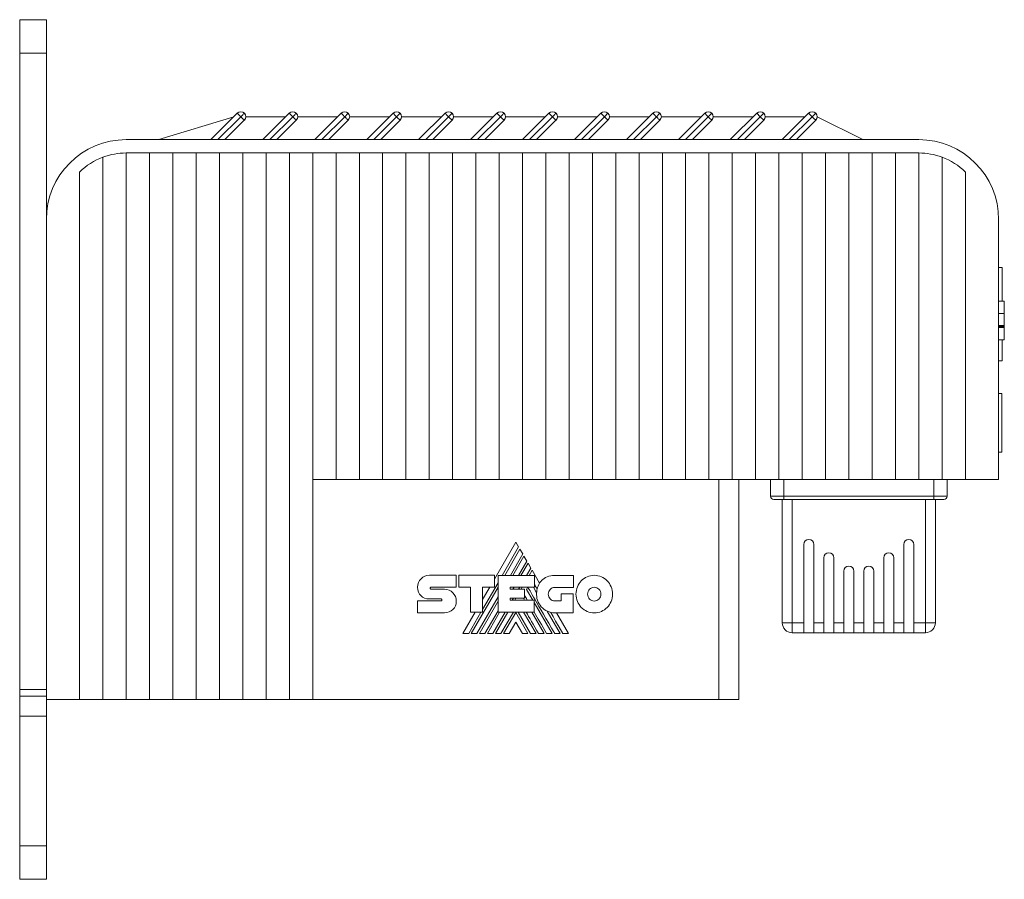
# Model space of a CAD drawing. Header units: millimetres. Extents: x 44 to 546, y 20 to 400.
# Tile 4 of 6: x 398 to 546, y 185 to 314. Entities that reach past the tile are written whole.
import ezdxf

# ---------------------------------------------------------------- set-up
doc = ezdxf.new("R2010")
doc.units = ezdxf.units.MM
doc.linetypes.add('PHANTOM', pattern=[12.7, 6.35, -1.27, 1.27, -1.27, 1.27, -1.27])
doc.layers.add('___VS___', color=7, linetype='Continuous', lineweight=15)

msp = doc.modelspace()

# ---------------------------------------------------------------- linework, layer by layer
at = {"color": 7, "linetype": 'Continuous', "lineweight": 15}
for p, q in [((397.77, 313.63), (401.77, 313.63)), ((397.77, 308.63), (397.77, 313.63)), ((401.77, 308.63), (401.77, 313.63)), ((397.77, 308.63), (401.77, 308.63)), ((397.77, 213.13), (397.77, 308.63)), ((401.77, 283.63), (401.77, 308.63)), ((429.91, 299.07), (418.67, 295.63)), ((426.47, 295.63), (430.44, 299.6)), ((427.53, 295.63), (430.97, 299.07)), ((437.71, 299.07), (431.72, 299.07)), ((434.27, 295.63), (438.24, 299.6)), ((435.33, 295.63), (438.77, 299.07)), ((445.51, 299.07), (439.52, 299.07)), ((442.07, 295.63), (446.04, 299.6)), ((443.13, 295.63), (446.57, 299.07)), ((453.31, 299.07), (447.32, 299.07)), ((449.87, 295.63), (453.84, 299.6)), ((450.93, 295.63), (454.37, 299.07)), ((461.11, 299.07), (455.12, 299.07)), ((457.67, 295.63), (461.64, 299.6)), ((458.73, 295.63), (462.17, 299.07)), ((462.17, 299.07), (462.7, 299.6)), ((468.91, 299.07), (462.92, 299.07)), ((465.47, 295.63), (469.44, 299.6)), ((466.53, 295.63), (469.97, 299.07)), ((476.71, 299.07), (470.72, 299.07)), ((473.27, 295.63), (477.24, 299.6)), ((474.33, 295.63), (477.77, 299.07)), ((477.77, 299.07), (478.3, 298.54)), ((484.51, 299.07), (478.52, 299.07)), ((481.07, 295.63), (485.04, 299.6)), ((482.13, 295.63), (485.57, 299.07)), ((485.57, 299.07), (486.1, 299.6)), ((492.31, 299.07), (486.32, 299.07)), ((488.87, 295.63), (492.84, 299.6)), ((489.93, 295.63), (493.37, 299.07)), ((500.11, 299.07), (494.12, 299.07)), ((496.67, 295.63), (500.64, 299.6)), ((497.73, 295.63), (501.17, 299.07)), ((507.91, 299.07), (501.92, 299.07)), ((504.47, 295.63), (508.44, 299.6)), ((505.53, 295.63), (508.97, 299.07)), ((508.44, 299.6), (508.97, 299.07)), ((508.97, 299.07), (509.5, 298.54)), ((515.71, 299.07), (509.72, 299.07)), ((512.27, 295.63), (516.24, 299.6)), ((513.33, 295.63), (516.77, 299.07)), ((516.77, 299.07), (517.3, 299.6)), ((524.37, 295.63), (517.52, 299.07)), ((431.5, 298.54), (428.59, 295.63)), ((439.3, 298.54), (436.39, 295.63)), ((447.1, 298.54), (444.19, 295.63)), ((454.9, 298.54), (451.99, 295.63)), ((462.7, 298.54), (459.79, 295.63)), ((470.5, 298.54), (467.59, 295.63)), ((478.3, 298.54), (475.39, 295.63)), ((486.1, 298.54), (483.19, 295.63)), ((493.9, 298.54), (490.99, 295.63)), ((501.7, 298.54), (498.79, 295.63)), ((509.5, 298.54), (506.59, 295.63)), ((517.3, 298.54), (514.39, 295.63)), ((413.77, 295.63), (532.77, 295.63)), ((410.27, 292.99), (410.27, 211.63)), ((413.77, 293.63), (413.77, 211.63)), ((413.77, 293.63), (417.27, 293.63)), ((417.27, 293.63), (417.27, 211.63)), ((417.27, 293.63), (420.77, 293.63)), ((420.77, 293.63), (420.77, 211.63)), ((420.77, 293.63), (424.27, 293.63)), ((424.27, 293.63), (424.27, 211.63)), ((424.27, 293.63), (427.77, 293.63)), ((427.77, 293.63), (427.77, 211.63)), ((427.77, 293.63), (431.27, 293.63)), ((431.27, 293.63), (431.27, 211.63)), ((431.27, 293.63), (434.77, 293.63)), ((434.77, 293.63), (434.77, 211.63)), ((434.77, 293.63), (438.27, 293.63)), ((438.27, 293.63), (438.27, 211.63)), ((438.27, 293.63), (441.77, 293.63)), ((441.77, 293.63), (441.77, 244.63)), ((441.77, 293.63), (445.27, 293.63)), ((445.27, 293.63), (445.27, 244.63)), ((445.27, 293.63), (448.77, 293.63)), ((448.77, 293.63), (448.77, 244.63)), ((448.77, 293.63), (452.27, 293.63)), ((452.27, 293.63), (452.27, 244.63)), ((452.27, 293.63), (455.77, 293.63)), ((455.77, 293.63), (455.77, 244.63)), ((455.77, 293.63), (459.27, 293.63)), ((459.27, 293.63), (459.27, 244.63)), ((459.27, 293.63), (462.77, 293.63)), ((462.77, 293.63), (462.77, 244.63)), ((462.77, 293.63), (466.27, 293.63)), ((466.27, 293.63), (466.27, 244.63)), ((466.27, 293.63), (469.77, 293.63)), ((469.77, 293.63), (469.77, 244.63)), ((469.77, 293.63), (473.27, 293.63)), ((473.27, 293.63), (473.27, 244.63)), ((473.27, 293.63), (476.77, 293.63)), ((476.77, 293.63), (476.77, 244.63)), ((476.77, 293.63), (480.27, 293.63)), ((480.27, 293.63), (480.27, 244.63)), ((480.27, 293.63), (483.77, 293.63)), ((483.77, 293.63), (483.77, 244.63)), ((483.77, 293.63), (487.27, 293.63)), ((487.27, 293.63), (487.27, 244.63)), ((487.27, 293.63), (490.77, 293.63)), ((490.77, 293.63), (490.77, 244.63)), ((490.77, 293.63), (494.27, 293.63)), ((494.27, 293.63), (494.27, 244.63)), ((494.27, 293.63), (497.77, 293.63)), ((497.77, 293.63), (497.77, 244.63)), ((497.77, 293.63), (501.27, 293.63)), ((501.27, 293.63), (501.27, 244.63)), ((501.27, 293.63), (504.77, 293.63)), ((504.77, 293.63), (504.77, 244.63)), ((504.77, 293.63), (508.27, 293.63)), ((508.27, 293.63), (508.27, 244.63)), ((508.27, 293.63), (511.77, 293.63)), ((511.77, 293.63), (511.77, 244.63)), ((511.77, 293.63), (515.27, 293.63)), ((515.27, 293.63), (515.27, 244.63)), ((515.27, 293.63), (518.77, 293.63)), ((518.77, 293.63), (518.77, 244.63)), ((518.77, 293.63), (522.27, 293.63)), ((522.27, 293.63), (522.27, 244.63)), ((522.27, 293.63), (525.77, 293.63)), ((525.77, 293.63), (525.77, 244.63)), ((525.77, 293.63), (529.27, 293.63)), ((529.27, 293.63), (529.27, 244.63)), ((529.27, 293.63), (532.77, 293.63)), ((532.77, 293.63), (532.77, 244.63)), ((536.27, 292.99), (536.27, 244.63)), ((406.77, 290.77), (406.77, 211.63)), ((539.77, 290.77), (539.77, 244.63)), ((401.77, 283.63), (401.77, 211.63)), ((544.77, 283.63), (544.77, 244.63)), ((545.28, 276.45), (544.77, 276.45)), ((545.28, 276.45), (545.28, 271.37)), ((545.62, 271.37), (544.77, 271.37)), ((545.62, 269.55), (544.77, 269.55)), ((545.62, 267.73), (544.77, 267.73)), ((545.62, 267.73), (544.77, 267.73)), ((545.62, 267.58), (544.77, 267.58)), ((545.62, 267.43), (544.77, 267.43)), ((545.62, 265.6), (545.62, 267.43)), ((545.62, 265.6), (544.77, 265.6)), ((545.28, 265.6), (545.28, 262.41)), ((545.62, 265.6), (545.28, 265.6)), ((545.62, 265.59), (545.28, 265.59)), ((545.28, 262.41), (544.77, 262.41)), ((545.27, 257.53), (544.77, 257.53)), ((545.27, 257.53), (545.27, 248.73)), ((545.27, 248.73), (544.77, 248.73)), ((441.77, 244.63), (441.77, 211.63)), ((445.27, 244.63), (441.77, 244.63)), ((448.77, 244.63), (445.27, 244.63)), ((452.27, 244.63), (448.77, 244.63)), ((455.77, 244.63), (452.27, 244.63)), ((459.27, 244.63), (455.77, 244.63)), ((462.77, 244.63), (459.27, 244.63)), ((466.27, 244.63), (462.77, 244.63)), ((469.77, 244.63), (466.27, 244.63)), ((473.27, 244.63), (469.77, 244.63)), ((476.77, 244.63), (473.27, 244.63)), ((480.27, 244.63), (476.77, 244.63)), ((483.77, 244.63), (480.27, 244.63)), ((487.27, 244.63), (483.77, 244.63)), ((490.77, 244.63), (487.27, 244.63)), ((494.27, 244.63), (490.77, 244.63)), ((497.77, 244.63), (494.27, 244.63)), ((501.27, 244.63), (497.77, 244.63)), ((504.77, 244.63), (501.27, 244.63)), ((502.77, 211.63), (502.77, 244.63)), ((508.27, 244.63), (504.77, 244.63)), ((505.77, 244.63), (505.77, 211.63)), ((511.77, 244.63), (508.27, 244.63)), ((510.52, 242.13), (510.52, 244.63)), ((515.27, 244.63), (511.77, 244.63)), ((512.52, 242.13), (512.52, 244.63)), ((518.77, 244.63), (515.27, 244.63)), ((522.27, 244.63), (518.77, 244.63)), ((525.77, 244.63), (522.27, 244.63)), ((529.27, 244.63), (525.77, 244.63)), ((532.77, 244.63), (529.27, 244.63)), ((536.27, 244.63), (532.77, 244.63)), ((535.02, 242.13), (535.02, 244.63)), ((539.77, 244.63), (536.27, 244.63)), ((537.02, 242.13), (537.02, 244.63)), ((544.77, 244.63), (539.77, 244.63)), ((510.52, 242.13), (512.52, 242.13)), ((512.52, 241.63), (511.02, 241.63)), ((512.27, 223.13), (512.27, 241.63)), ((512.52, 242.13), (535.02, 242.13)), ((512.52, 242.13), (512.52, 241.63)), ((535.02, 241.63), (512.52, 241.63)), ((535.02, 242.13), (535.02, 241.63)), ((535.02, 242.13), (537.02, 242.13)), ((536.52, 241.63), (535.02, 241.63)), ((535.27, 241.63), (535.27, 223.13)), ((472.26, 235.23), (469.06, 229.68)), ((472.69, 234.5), (472.26, 235.23)), ((470.23, 230.24), (472.69, 234.5)), ((472.88, 234.17), (470.61, 230.24)), ((473.3, 233.45), (472.88, 234.17)), ((515.52, 223.13), (515.52, 234.88)), ((517.02, 234.88), (517.02, 223.13)), ((530.52, 234.88), (530.52, 223.13)), ((532.02, 223.13), (532.02, 234.88)), ((471.45, 230.24), (473.3, 233.45)), ((473.49, 233.12), (471.82, 230.24)), ((472.66, 230.24), (473.91, 232.39)), ((473.91, 232.39), (473.49, 233.12)), ((518.52, 223.13), (518.52, 232.88)), ((520.02, 232.88), (520.02, 223.13)), ((527.52, 232.88), (527.52, 223.13)), ((529.02, 223.13), (529.02, 232.88)), ((474.1, 232.07), (473.04, 230.24)), ((473.89, 230.24), (474.52, 231.33)), ((474.52, 231.33), (474.1, 232.07)), ((474.7, 231.01), (474.26, 230.24)), ((475.82, 229.07), (474.7, 231.01)), ((521.52, 223.13), (521.52, 230.88)), ((523.02, 230.88), (523.02, 223.13)), ((524.52, 230.88), (524.52, 223.13)), ((526.02, 223.13), (526.02, 230.88)), ((459.28, 230.26), (463.31, 230.26)), ((463.31, 230.26), (463.31, 228.46)), ((463.71, 228.46), (463.71, 230.25)), ((463.71, 230.25), (469.06, 230.25)), ((469.06, 230.25), (469.06, 228.48)), ((469.6, 224.7), (469.6, 230.24)), ((469.6, 230.24), (475.06, 230.24)), ((475.06, 230.24), (475.06, 228.45)), ((478.11, 230.22), (480.92, 230.22)), ((480.92, 230.22), (480.92, 228.43)), ((459.51, 228.46), (463.31, 228.46)), ((459.52, 228.18), (461.57, 228.18)), ((465.45, 228.46), (463.71, 228.46)), ((465.45, 224.7), (465.45, 228.46)), ((465.57, 221.5), (469.6, 228.48)), ((467.27, 225.12), (469.6, 229.14)), ((469.06, 228.48), (467.27, 228.48)), ((467.27, 224.7), (467.27, 228.48)), ((468.36, 228.48), (467.27, 226.6)), ((471.41, 228.45), (475.06, 228.45)), ((471.41, 228.45), (471.41, 228.15)), ((471.41, 228.15), (473.59, 228.15)), ((471.83, 228.15), (472, 228.45)), ((472.68, 228.15), (472.85, 228.45)), ((473.05, 228.15), (473.22, 228.45)), ((473.59, 228.15), (473.59, 226.8)), ((473.89, 228.13), (474.07, 228.45)), ((473.89, 228.13), (474.81, 226.53)), ((474.92, 228.45), (475.39, 227.62)), ((480.92, 228.43), (478.11, 228.43)), ((457.52, 226.4), (461.06, 226.4)), ((461.06, 226.7), (459.29, 226.7)), ((466.4, 221.5), (469.6, 227.04)), ((466.79, 221.5), (469.6, 226.38)), ((471.41, 226.8), (473.59, 226.8)), ((471.41, 226.8), (471.41, 226.53)), ((471.41, 226.53), (475.03, 226.53)), ((471.74, 226.53), (471.9, 226.8)), ((472.11, 226.53), (472.27, 226.8)), ((473.44, 226.8), (473.59, 226.53)), ((475.03, 224.7), (475.03, 226.53)), ((478.11, 226.41), (479.08, 226.41)), ((479.08, 226.41), (479.08, 227.48)), ((479.08, 227.48), (480.86, 227.48)), ((480.86, 227.48), (480.86, 224.62)), ((467.61, 221.5), (469.6, 224.94)), ((475.03, 226.15), (477.72, 221.5)), ((476.99, 224.87), (478.93, 221.5)), ((461.57, 224.63), (457.52, 224.63)), ((466.18, 224.7), (464.33, 221.5)), ((465.19, 221.5), (467.03, 224.7)), ((465.45, 224.7), (467.27, 224.7)), ((467.99, 221.5), (469.84, 224.7)), ((468.83, 221.5), (470.68, 224.7)), ((469.21, 221.5), (471.06, 224.7)), ((469.6, 224.7), (475.03, 224.7)), ((470.04, 221.5), (471.9, 224.7)), ((470.42, 221.5), (472.25, 224.68)), ((474.09, 221.5), (472.25, 224.68)), ((474.47, 221.5), (472.61, 224.7)), ((473.44, 224.7), (475.3, 221.5)), ((474.65, 224.7), (476.5, 221.5)), ((480.86, 224.62), (478.13, 224.62)), ((480.2, 221.5), (478.4, 224.62)), ((472.25, 223.22), (471.25, 221.5)), ((472.25, 223.22), (473.25, 221.5)), ((513.77, 223.13), (512.27, 223.13)), ((513.77, 223.13), (515.52, 223.13)), ((513.77, 223.13), (513.77, 221.63)), ((515.52, 223.13), (515.52, 221.63)), ((517.02, 223.13), (518.52, 223.13)), ((517.02, 221.63), (517.02, 223.13)), ((518.52, 223.13), (518.52, 221.63)), ((520.02, 223.13), (521.52, 223.13)), ((520.02, 221.63), (520.02, 223.13)), ((521.52, 223.13), (521.52, 221.63)), ((523.02, 223.13), (524.52, 223.13)), ((523.02, 221.63), (523.02, 223.13)), ((524.52, 223.13), (524.52, 221.63)), ((526.02, 223.13), (527.52, 223.13)), ((526.02, 221.63), (526.02, 223.13)), ((527.52, 223.13), (527.52, 221.63)), ((529.02, 223.13), (530.52, 223.13)), ((529.02, 221.63), (529.02, 223.13)), ((530.52, 223.13), (530.52, 221.63)), ((532.02, 223.13), (533.77, 223.13)), ((532.02, 221.63), (532.02, 223.13)), ((533.77, 221.63), (533.77, 223.13)), ((535.27, 223.13), (533.77, 223.13)), ((515.52, 221.63), (513.77, 221.63)), ((517.02, 221.63), (515.52, 221.63)), ((518.52, 221.63), (517.02, 221.63)), ((520.02, 221.63), (518.52, 221.63)), ((521.52, 221.63), (520.02, 221.63)), ((523.02, 221.63), (521.52, 221.63)), ((524.52, 221.63), (523.02, 221.63)), ((524.52, 221.63), (526.02, 221.63)), ((527.52, 221.63), (526.02, 221.63)), ((527.52, 221.63), (529.02, 221.63)), ((530.52, 221.63), (529.02, 221.63)), ((530.52, 221.63), (532.02, 221.63)), ((533.77, 221.63), (532.02, 221.63)), ((397.77, 213.13), (401.77, 213.13)), ((397.77, 212.13), (397.77, 213.13)), ((401.77, 212.13), (397.77, 212.13)), ((397.77, 209.13), (397.77, 212.13)), ((406.77, 211.63), (401.77, 211.63)), ((401.77, 209.13), (401.77, 211.63)), ((410.27, 211.63), (406.77, 211.63)), ((410.27, 211.63), (413.77, 211.63)), ((413.77, 211.63), (417.27, 211.63)), ((417.27, 211.63), (420.77, 211.63)), ((420.77, 211.63), (424.27, 211.63)), ((424.27, 211.63), (427.77, 211.63)), ((427.77, 211.63), (431.27, 211.63)), ((431.27, 211.63), (434.77, 211.63)), ((434.77, 211.63), (438.27, 211.63)), ((438.27, 211.63), (441.77, 211.63)), ((441.77, 211.63), (502.77, 211.63)), ((505.77, 211.63), (502.77, 211.63)), ((397.77, 209.13), (401.77, 209.13)), ((397.77, 189.63), (397.77, 209.13)), ((401.77, 189.63), (401.77, 209.13)), ((397.77, 189.63), (401.77, 189.63)), ((397.77, 184.63), (397.77, 189.63)), ((401.77, 184.63), (401.77, 189.63)), ((397.77, 184.63), (401.77, 184.63))]:
    msp.add_line(p, q, dxfattribs=at)
at = {"color": 8, "linetype": 'Continuous', "lineweight": 15}
for p, q in [((513.77, 241.63), (513.77, 223.13)), ((533.77, 223.13), (533.77, 241.63))]:
    msp.add_line(p, q, dxfattribs=at)
at = {"color": 7, "linetype": 'Continuous', "lineweight": 15, "flags": 128}
for points in [[(430.44, 299.6), (430.45, 299.59), (430.48, 299.56), (430.53, 299.51), (430.59, 299.44), (430.67, 299.36), (430.77, 299.27), (430.86, 299.17), (430.97, 299.07)], [(430.97, 299.07), (431.07, 299.17), (431.17, 299.27), (431.26, 299.36), (431.34, 299.44), (431.41, 299.51), (431.46, 299.56), (431.49, 299.59), (431.5, 299.6)], [(430.97, 299.07), (431.07, 298.96), (431.17, 298.86), (431.26, 298.77), (431.34, 298.69), (431.41, 298.63), (431.46, 298.58), (431.49, 298.55), (431.5, 298.54)], [(438.24, 299.6), (438.25, 299.59), (438.28, 299.56), (438.33, 299.51), (438.39, 299.44), (438.47, 299.36), (438.57, 299.27), (438.66, 299.17), (438.77, 299.07)], [(438.77, 299.07), (438.87, 299.17), (438.97, 299.27), (439.06, 299.36), (439.14, 299.44), (439.21, 299.51), (439.26, 299.56), (439.29, 299.59), (439.3, 299.6)], [(438.77, 299.07), (438.87, 298.96), (438.97, 298.86), (439.06, 298.77), (439.14, 298.69), (439.21, 298.63), (439.26, 298.58), (439.29, 298.55), (439.3, 298.54)], [(446.04, 299.6), (446.05, 299.59), (446.08, 299.56), (446.13, 299.51), (446.19, 299.44), (446.27, 299.36), (446.37, 299.27), (446.46, 299.17), (446.57, 299.07)], [(446.57, 299.07), (446.67, 299.17), (446.77, 299.27), (446.86, 299.36), (446.94, 299.44), (447.01, 299.51), (447.06, 299.56), (447.09, 299.59), (447.1, 299.6)], [(446.57, 299.07), (446.67, 298.96), (446.77, 298.86), (446.86, 298.77), (446.94, 298.69), (447.01, 298.63), (447.06, 298.58), (447.09, 298.55), (447.1, 298.54)], [(453.84, 299.6), (453.85, 299.59), (453.88, 299.56), (453.93, 299.51), (453.99, 299.44), (454.07, 299.36), (454.17, 299.27), (454.26, 299.17), (454.37, 299.07)], [(454.37, 299.07), (454.47, 299.17), (454.57, 299.27), (454.66, 299.36), (454.74, 299.44), (454.81, 299.51), (454.86, 299.56), (454.89, 299.59), (454.9, 299.6)], [(454.37, 299.07), (454.47, 298.96), (454.57, 298.86), (454.66, 298.77), (454.74, 298.69), (454.81, 298.63), (454.86, 298.58), (454.89, 298.55), (454.9, 298.54)], [(461.64, 299.6), (461.65, 299.59), (461.68, 299.56), (461.73, 299.51), (461.79, 299.44), (461.87, 299.36), (461.97, 299.27), (462.06, 299.17), (462.17, 299.07)], [(462.17, 299.07), (462.27, 298.96), (462.37, 298.86), (462.46, 298.77), (462.54, 298.69), (462.61, 298.63), (462.66, 298.58), (462.69, 298.55), (462.7, 298.54)], [(469.44, 299.6), (469.45, 299.59), (469.48, 299.56), (469.53, 299.51), (469.59, 299.44), (469.67, 299.36), (469.77, 299.27), (469.86, 299.17), (469.97, 299.07)], [(469.97, 299.07), (470.07, 299.17), (470.17, 299.27), (470.26, 299.36), (470.34, 299.44), (470.41, 299.51), (470.46, 299.56), (470.49, 299.59), (470.5, 299.6)], [(469.97, 299.07), (470.07, 298.96), (470.17, 298.86), (470.26, 298.77), (470.34, 298.69), (470.41, 298.63), (470.46, 298.58), (470.49, 298.55), (470.5, 298.54)], [(477.24, 299.6), (477.25, 299.59), (477.28, 299.56), (477.33, 299.51), (477.39, 299.44), (477.47, 299.36), (477.57, 299.27), (477.66, 299.17), (477.77, 299.07)], [(477.77, 299.07), (477.87, 299.17), (477.97, 299.27), (478.06, 299.36), (478.14, 299.44), (478.21, 299.51), (478.26, 299.56), (478.29, 299.59), (478.3, 299.6)], [(485.04, 299.6), (485.05, 299.59), (485.08, 299.56), (485.13, 299.51), (485.19, 299.44), (485.27, 299.36), (485.37, 299.27), (485.46, 299.17), (485.57, 299.07)], [(485.57, 299.07), (485.67, 298.96), (485.77, 298.86), (485.86, 298.77), (485.94, 298.69), (486.01, 298.63), (486.06, 298.58), (486.09, 298.55), (486.1, 298.54)], [(492.84, 299.6), (492.85, 299.59), (492.88, 299.56), (492.93, 299.51), (492.99, 299.44), (493.07, 299.36), (493.17, 299.27), (493.26, 299.17), (493.37, 299.07)], [(493.37, 299.07), (493.47, 299.17), (493.57, 299.27), (493.66, 299.36), (493.74, 299.44), (493.81, 299.51), (493.86, 299.56), (493.89, 299.59), (493.9, 299.6)], [(493.37, 299.07), (493.47, 298.96), (493.57, 298.86), (493.66, 298.77), (493.74, 298.69), (493.81, 298.63), (493.86, 298.58), (493.89, 298.55), (493.9, 298.54)], [(500.64, 299.6), (500.65, 299.59), (500.68, 299.56), (500.73, 299.51), (500.79, 299.44), (500.87, 299.36), (500.97, 299.27), (501.06, 299.17), (501.17, 299.07)], [(501.17, 299.07), (501.27, 299.17), (501.37, 299.27), (501.46, 299.36), (501.54, 299.44), (501.61, 299.51), (501.66, 299.56), (501.69, 299.59), (501.7, 299.6)], [(501.17, 299.07), (501.27, 298.96), (501.37, 298.86), (501.46, 298.77), (501.54, 298.69), (501.61, 298.63), (501.66, 298.58), (501.69, 298.55), (501.7, 298.54)], [(508.97, 299.07), (509.07, 299.17), (509.17, 299.27), (509.26, 299.36), (509.34, 299.44), (509.41, 299.51), (509.46, 299.56), (509.49, 299.59), (509.5, 299.6)], [(516.24, 299.6), (516.25, 299.59), (516.28, 299.56), (516.33, 299.51), (516.39, 299.44), (516.47, 299.36), (516.57, 299.27), (516.66, 299.17), (516.77, 299.07)], [(516.77, 299.07), (516.87, 298.96), (516.97, 298.86), (517.06, 298.77), (517.14, 298.69), (517.21, 298.63), (517.26, 298.58), (517.29, 298.55), (517.3, 298.54)], [(479.35, 221.5), (478.78, 222.47), (478.25, 223.38), (477.86, 224.06), (477.5, 224.69)]]:
    msp.add_lwpolyline(points, dxfattribs=at)
at = {"color": 7, "linetype": 'Continuous', "lineweight": 15}
for centre, radius, start, end in [((430.97, 299.07), 0.75, 45, 135), ((430.97, 299.07), 0.75, 315, 45), ((438.77, 299.07), 0.75, 45, 135), ((438.77, 299.07), 0.75, 315, 45), ((446.57, 299.07), 0.75, 45, 135), ((446.57, 299.07), 0.75, 315, 45), ((454.37, 299.07), 0.75, 45, 135), ((454.37, 299.07), 0.75, 315, 45), ((462.17, 299.07), 0.75, 45, 135), ((462.17, 299.07), 0.75, 315, 45), ((469.97, 299.07), 0.75, 45, 135), ((469.97, 299.07), 0.75, 315, 45), ((477.77, 299.07), 0.75, 45, 135), ((477.77, 299.07), 0.75, 315, 45), ((485.57, 299.07), 0.75, 45, 135), ((485.57, 299.07), 0.75, 315, 45), ((493.37, 299.07), 0.75, 45, 135), ((493.37, 299.07), 0.75, 315, 45), ((501.17, 299.07), 0.75, 45, 135), ((501.17, 299.07), 0.75, 315, 45), ((508.97, 299.07), 0.75, 45, 135), ((508.97, 299.07), 0.75, 315, 45), ((516.77, 299.07), 0.75, 45, 135), ((516.77, 299.07), 0.75, 315, 45), ((413.77, 283.63), 12, 90, 180), ((532.77, 283.63), 12, 0, 90), ((413.77, 283.63), 10, 110.4873, 134.427), ((413.77, 283.63), 10, 90, 110.4873), ((532.77, 283.63), 10, 69.5127, 90), ((532.77, 283.63), 10, 45.573, 69.5127), ((511.02, 242.13), 0.5, 180, 270), ((536.52, 242.13), 0.5, 270, 0), ((516.27, 234.88), 0.75, 90, 180), ((516.27, 234.88), 0.75, 0, 90), ((531.27, 234.88), 0.75, 90, 180), ((531.27, 234.88), 0.75, 0, 90), ((519.27, 232.88), 0.75, 90, 180), ((519.27, 232.88), 0.75, 0, 90), ((528.27, 232.88), 0.75, 90, 180), ((528.27, 232.88), 0.75, 0, 90), ((522.27, 230.88), 0.75, 90, 180), ((522.27, 230.88), 0.75, 0, 90), ((525.27, 230.88), 0.75, 90, 180), ((525.27, 230.88), 0.75, 0, 90), ((478.44, 227.49), 3.06, 149.0381, 166.8386), ((478.13, 227.37), 2.75, 174.6401, 270), ((513.77, 223.13), 1.5, 180, 270), ((533.77, 223.13), 1.5, 270, 0)]:
    msp.add_arc(centre, radius, start, end, dxfattribs=at)
for points in [[(545.62, 269.55), (545.62, 270.56), (545.62, 271.37), (545.62, 271.37)], [(545.62, 267.73), (545.62, 267.73), (545.62, 268.54), (545.62, 269.55)], [(545.62, 267.43), (545.62, 267.43), (545.62, 267.49), (545.62, 267.58)], [(457.52, 228.45), (457.52, 228.95), (457.71, 229.4), (458.03, 229.73)], [(458.03, 229.73), (458.35, 230.06), (458.79, 230.26), (459.28, 230.26)], [(475.82, 229.07), (475.91, 229.21), (476.02, 229.34), (476.14, 229.47)], [(476.14, 229.47), (476.59, 229.94), (477.25, 230.22), (478.11, 230.22)], [(481.3, 227.42), (481.3, 228.2), (481.61, 228.91), (482.1, 229.42)], [(482.1, 229.42), (482.6, 229.93), (483.28, 230.25), (484.04, 230.25)], [(484.04, 230.25), (484.8, 230.25), (485.49, 229.93), (485.99, 229.42)], [(485.99, 229.42), (486.48, 228.91), (486.79, 228.2), (486.79, 227.42)], [(457.98, 227.2), (457.69, 227.49), (457.51, 227.91), (457.52, 228.45)], [(459.44, 228.42), (459.42, 228.39), (459.4, 228.35), (459.4, 228.31)], [(459.4, 228.31), (459.4, 228.27), (459.42, 228.24), (459.44, 228.22)], [(459.51, 228.46), (459.49, 228.46), (459.46, 228.45), (459.44, 228.42)], [(459.44, 228.22), (459.46, 228.2), (459.49, 228.18), (459.52, 228.18)], [(461.57, 228.18), (462.05, 228.18), (462.49, 227.97), (462.81, 227.64)], [(478.11, 221.5), (475.54, 225.92), (474.2, 228.23), (474.09, 228.45)], [(475.47, 228.19), (475.31, 228.47), (475.17, 228.7), (475.06, 228.89)], [(475.39, 227.62), (475.4, 227.82), (475.43, 228.01), (475.47, 228.19)], [(477.43, 228.13), (477.25, 227.95), (477.14, 227.7), (477.14, 227.42)], [(478.11, 228.43), (477.84, 228.43), (477.6, 228.31), (477.43, 228.13)], [(483.34, 228.15), (483.16, 227.97), (483.05, 227.71), (483.05, 227.42)], [(484.04, 228.46), (483.77, 228.46), (483.52, 228.34), (483.34, 228.15)], [(484.75, 228.15), (484.57, 228.34), (484.32, 228.46), (484.04, 228.46)], [(485.05, 227.42), (485.05, 227.71), (484.93, 227.97), (484.75, 228.15)], [(459.29, 226.7), (458.77, 226.71), (458.31, 226.88), (457.98, 227.2)], [(461.14, 226.66), (461.11, 226.68), (461.09, 226.7), (461.06, 226.7)], [(461.06, 226.4), (461.09, 226.4), (461.12, 226.42), (461.14, 226.44)], [(461.18, 226.54), (461.18, 226.58), (461.16, 226.63), (461.14, 226.66)], [(461.14, 226.44), (461.17, 226.46), (461.18, 226.5), (461.18, 226.54)], [(462.81, 227.64), (463.13, 227.3), (463.33, 226.84), (463.33, 226.34)], [(463.33, 226.34), (463.33, 225.85), (463.14, 225.42), (462.82, 225.12)], [(473.98, 226.53), (473.81, 226.83), (473.68, 227.06), (473.59, 227.22)], [(477.14, 227.42), (477.14, 227.14), (477.25, 226.89), (477.42, 226.7)], [(477.42, 226.7), (477.6, 226.52), (477.84, 226.41), (478.11, 226.41)], [(482.1, 225.43), (481.61, 225.94), (481.3, 226.64), (481.3, 227.42)], [(483.05, 227.42), (483.05, 227.13), (483.16, 226.87), (483.34, 226.69)], [(483.34, 226.69), (483.52, 226.5), (483.77, 226.39), (484.04, 226.39)], [(484.04, 226.39), (484.32, 226.39), (484.57, 226.5), (484.75, 226.69)], [(484.75, 226.69), (484.93, 226.88), (485.05, 227.14), (485.05, 227.42)], [(486.79, 227.42), (486.79, 226.64), (486.48, 225.94), (485.99, 225.43)], [(462.82, 225.12), (462.5, 224.81), (462.06, 224.63), (461.57, 224.63)], [(484.04, 224.6), (483.28, 224.6), (482.6, 224.92), (482.1, 225.43)], [(485.99, 225.43), (485.49, 224.92), (484.8, 224.6), (484.04, 224.6)], [(475.68, 221.5), (474.9, 222.84), (474.28, 223.91), (473.82, 224.7)], [(476.89, 221.5), (476.15, 222.77), (475.53, 223.84), (475.03, 224.71)]]:
    msp.add_open_spline(points, degree=3, dxfattribs=at)
msp.add_open_spline([(545.62, 267.58), (545.62, 267.6), (545.62, 267.64), (545.62, 267.69), (545.62, 267.71), (545.62, 267.71)], degree=3, knots=[0, 0, 0, 0, 0.406809, 0.776192, 1, 1, 1, 1], dxfattribs=at)
at = {"layer": '___VS___', "linetype": 'PHANTOM'}
for p, q in [((457.52, 226.4), (457.52, 224.63)), ((464.33, 221.5), (465.19, 221.5)), ((465.57, 221.5), (466.4, 221.5)), ((466.79, 221.5), (467.61, 221.5)), ((467.99, 221.5), (468.83, 221.5)), ((469.21, 221.5), (470.04, 221.5)), ((470.42, 221.5), (471.25, 221.5)), ((473.25, 221.5), (474.09, 221.5)), ((474.47, 221.5), (475.3, 221.5)), ((475.68, 221.5), (476.5, 221.5)), ((476.89, 221.5), (477.72, 221.5)), ((478.11, 221.5), (478.93, 221.5)), ((479.35, 221.5), (480.2, 221.5))]:
    msp.add_line(p, q, dxfattribs=at)

doc.saveas('drawing.dxf')
